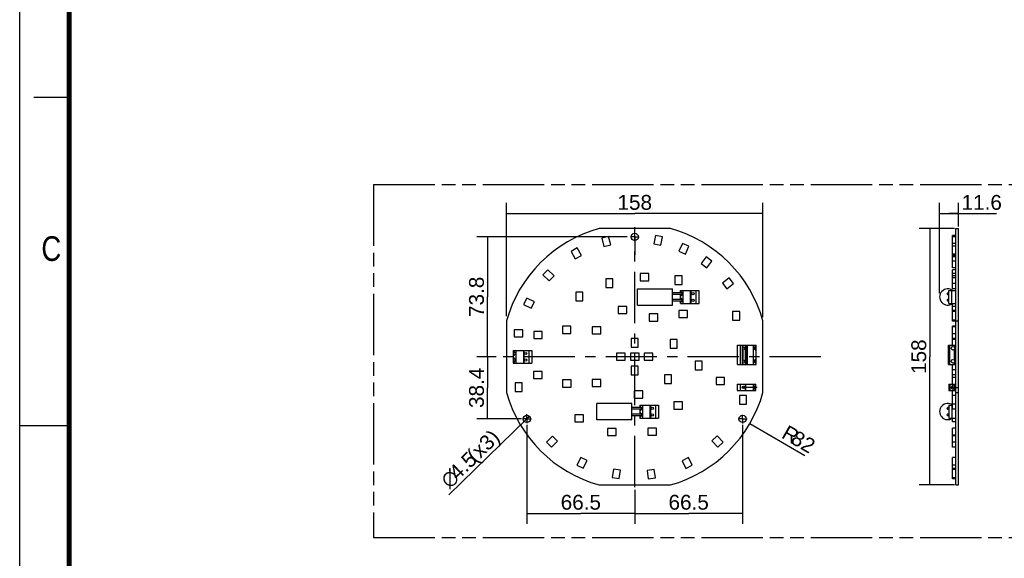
# Model space of a CAD drawing. Header units: millimetres. Extents: x 0 to 210, y 0 to 297.
# Tile 2 of 4: x 0 to 140, y 130 to 206. Entities that reach past the tile are written whole.
import ezdxf
from ezdxf.enums import TextEntityAlignment as Align

# ---------------------------------------------------------------- set-up
doc = ezdxf.new("R2010")
doc.units = ezdxf.units.MM
doc.header["$LTSCALE"] = 19.36
doc.linetypes.add('CENTER', pattern=[0.6, 0.375, -0.075, 0.075, -0.075])
doc.linetypes.add('PHANTOM', pattern=[0.8, 0.45, -0.05, 0.1, -0.05, 0.1, -0.05])
doc.layers.get('0').update_dxf_attribs({"linetype": 'CONTINUOUS'})
for name, color, linetype in [('DEFAULT_3', 7, 'PHANTOM'), ('Z_AXIS', 7, 'CONTINUOUS'), ('Z_DIM_3D', 7, 'CONTINUOUS'), ('Z_START_DATUMS', 7, 'CONTINUOUS')]:
    doc.layers.add(name, color=color, linetype=linetype)
doc.styles.add('TEXTSTYLE_2', font='txt', dxfattribs={"width": 0.75})
doc.styles.add('TEXTSTYLE_3', font='helveticaneueltw1g-ltcn.otf')
doc.styles.add('TEXTSTYLE_4', font='gdt', dxfattribs={"width": 0.7})
doc.dimstyles.new('DIMSTYLE_1', dxfattribs={"dimtxt": 2.1, "dimasz": 3.5, "dimexe": 1.5, "dimexo": 0, "dimgap": 0.525, "dimtad": 1, "dimdec": 1, "dimlfac": 4.347826, "dimdsep": 46, "dimtxsty": 'TEXTSTYLE_3', "dimcen": 0.09, "dimclrt": 5, "dimadec": 0, "dimazin": 0, "dimtp": 0.2, "dimtm": 0.2, "dimtfac": 1, "dimtdec": 1, "dimtofl": 0, "dimtmove": 0, "dimatfit": 3, "dimfxl": 0, "dimtolj": 1, "dimarcsym": 0})
doc.dimstyles.new('DIMSTYLE_2', dxfattribs={"dimtxt": 2.1, "dimasz": 3.5, "dimexe": 1.5, "dimexo": 0, "dimgap": 0.525, "dimtad": 1, "dimdec": 1, "dimlfac": 4.347826, "dimdsep": 46, "dimtxsty": 'TEXTSTYLE_3', "dimcen": 0.09, "dimclrt": 5, "dimadec": 0, "dimazin": 0, "dimtp": 0.5, "dimtm": 0.5, "dimtfac": 1, "dimtdec": 1, "dimtofl": 0, "dimtmove": 0, "dimatfit": 3, "dimfxl": 0, "dimtolj": 1, "dimarcsym": 0})
doc.dimstyles.new('DIMSTYLE_3', dxfattribs={"dimtxt": 2.1, "dimasz": 3.5, "dimexe": 1.5, "dimexo": 0, "dimgap": 0.525, "dimtad": 1, "dimdec": 1, "dimlfac": 4.347826, "dimdsep": 46, "dimtxsty": 'TEXTSTYLE_3', "dimcen": 0.09, "dimclrt": 5, "dimadec": 0, "dimazin": 0, "dimtp": 0.3, "dimtm": 0.3, "dimtfac": 1, "dimtdec": 1, "dimtofl": 0, "dimtmove": 0, "dimatfit": 3, "dimfxl": 0, "dimtolj": 1, "dimarcsym": 0})
doc.dimstyles.new('DIMSTYLE_4', dxfattribs={"dimtxt": 2.1, "dimasz": 3.5, "dimexe": 1.5, "dimexo": 0, "dimtad": 1, "dimdec": 1, "dimlfac": 4.347826, "dimdsep": 46, "dimtxsty": 'TEXTSTYLE_3', "dimcen": 0.09, "dimclrt": 5, "dimadec": 0, "dimazin": 0, "dimtp": 0.1, "dimtm": 0.1, "dimtfac": 1, "dimtdec": 1, "dimtmove": 0, "dimatfit": 2, "dimfxl": 0, "dimtolj": 1, "dimarcsym": 0})
doc.dimstyles.new('DIMSTYLE_5', dxfattribs={"dimtxt": 2.1, "dimasz": 3.5, "dimexe": 1.5, "dimexo": 0, "dimtad": 1, "dimdec": 1, "dimlfac": 4.347826, "dimdsep": 46, "dimtxsty": 'TEXTSTYLE_3', "dimcen": 0.09, "dimclrt": 5, "dimadec": 0, "dimazin": 0, "dimtp": 0.3, "dimtm": 0.3, "dimtfac": 1, "dimtdec": 1, "dimtofl": 0, "dimtmove": 0, "dimatfit": 3, "dimfxl": 0, "dimtolj": 1, "dimarcsym": 0})

# ---------------------------------------------------------------- blocks, each defined once
blk = doc.blocks.new('*D1')
at = {"layer": 'Z_DIM_3D', "color": 2, "linetype": 'Continuous'}
for p, q in [((130.35, 167.26), (130.35, 180.06)), ((133.02, 176.72), (133.02, 180.06)), ((130.35, 178.56), (131.69, 178.56)), ((133.02, 178.56), (131.69, 178.56)), ((131.69, 178.56), (138.4, 178.56))]:
    blk.add_line(p, q, dxfattribs=at)
at = {"layer": 'Z_DIM_3D', "color": 5, "linetype": 'Continuous', "style": 'TEXTSTYLE_3'}
blk.add_text('11.6', height=2.1, dxfattribs=at).set_placement((133.46, 179.08))
blk = doc.blocks.new('_NONE')
blk = doc.blocks.new('*D2')
at = {"layer": 'Z_DIM_3D', "color": 2, "linetype": 'Continuous'}
for p, q in [((132.44, 176.44), (127.46, 176.44)), ((128.96, 176.44), (128.96, 158.27)), ((128.96, 140.1), (128.96, 158.27)), ((132.44, 140.1), (127.46, 140.1))]:
    blk.add_line(p, q, dxfattribs=at)
at = {"layer": 'Z_DIM_3D', "color": 5, "linetype": 'Continuous', "style": 'TEXTSTYLE_3'}
blk.add_text('158', height=2.1, rotation=90, dxfattribs=at).set_placement((128.44, 158.27), align=Align.CENTER)
blk = doc.blocks.new('*D3')
at = {"layer": 'Z_DIM_3D', "color": 2, "linetype": 'Continuous'}
for p, q in [((68.98, 164.03), (68.98, 180.06)), ((105.32, 163.85), (105.32, 180.06)), ((68.98, 178.56), (87.15, 178.56)), ((105.32, 178.56), (87.15, 178.56))]:
    blk.add_line(p, q, dxfattribs=at)
at = {"layer": 'Z_DIM_3D', "color": 5, "linetype": 'Continuous', "style": 'TEXTSTYLE_3'}
blk.add_text('158', height=2.1, dxfattribs=at).set_placement((87.15, 179.08), align=Align.CENTER)
blk = doc.blocks.new('*D4')
at = {"layer": 'Z_DIM_3D', "color": 2, "linetype": 'Continuous'}
for p, q in [((71.86, 148.64), (71.86, 134.57)), ((87.15, 139.01), (87.15, 134.57)), ((71.86, 136.07), (79.51, 136.07)), ((87.15, 136.07), (79.51, 136.07))]:
    blk.add_line(p, q, dxfattribs=at)
at = {"layer": 'Z_DIM_3D', "color": 5, "linetype": 'Continuous', "style": 'TEXTSTYLE_3'}
blk.add_text('66.5', height=2.1, dxfattribs=at).set_placement((79.51, 136.6), align=Align.CENTER)
blk = doc.blocks.new('*D5')
at = {"layer": 'Z_DIM_3D', "color": 2, "linetype": 'Continuous'}
for p, q in [((102.43, 148.62), (102.43, 134.57)), ((87.15, 139.4), (87.15, 134.57)), ((87.15, 136.07), (94.79, 136.07)), ((102.43, 136.07), (94.79, 136.07))]:
    blk.add_line(p, q, dxfattribs=at)
at = {"layer": 'Z_DIM_3D', "color": 5, "linetype": 'Continuous', "style": 'TEXTSTYLE_3'}
blk.add_text('66.5', height=2.1, dxfattribs=at).set_placement((94.79, 136.6), align=Align.CENTER)
blk = doc.blocks.new('*D6')
at = {"layer": 'Z_DIM_3D', "color": 2, "linetype": 'Continuous'}
for p, q in [((86.06, 175.23), (64.79, 175.23)), ((66.29, 175.23), (66.29, 166.75)), ((66.29, 158.27), (66.29, 166.75)), ((67.48, 158.27), (64.79, 158.27))]:
    blk.add_line(p, q, dxfattribs=at)
at = {"layer": 'Z_DIM_3D', "color": 5, "linetype": 'Continuous', "style": 'TEXTSTYLE_3'}
blk.add_text('73.8', height=2.1, rotation=90, dxfattribs=at).set_placement((65.77, 166.75), align=Align.CENTER)
blk = doc.blocks.new('*D7')
at = {"layer": 'Z_DIM_3D', "color": 2, "linetype": 'Continuous'}
for p, q in [((67.52, 158.27), (64.79, 158.27)), ((66.29, 158.27), (66.29, 153.86)), ((66.29, 149.45), (66.29, 153.86)), ((71.09, 149.45), (64.79, 149.45))]:
    blk.add_line(p, q, dxfattribs=at)
at = {"layer": 'Z_DIM_3D', "color": 5, "linetype": 'Continuous', "style": 'TEXTSTYLE_3'}
blk.add_text('38.4', height=2.1, rotation=90, dxfattribs=at).set_placement((65.77, 153.86), align=Align.CENTER)
blk = doc.blocks.new('*D8')
at = {"layer": 'Z_DIM_3D', "color": 2, "linetype": 'Continuous'}
for p, q in [((71.86, 149.45), (60.81, 138.7)), ((71.49, 149.09), (71.86, 149.45)), ((72.23, 149.81), (71.86, 149.45))]:
    blk.add_line(p, q, dxfattribs=at)
at = {"layer": 'Z_DIM_3D', "color": 5, "linetype": 'Continuous'}
for s, style, p in [(' (x3)', 'TEXTSTYLE_3', (68.21, 146.63)), ('4.5', 'TEXTSTYLE_3', (64.98, 143.49)), ('n', 'TEXTSTYLE_4', (62.45, 141.03))]:
    blk.add_text(s, height=2.1, rotation=44.2128, dxfattribs=dict(at, style=style)).set_placement(p, align=Align.RIGHT)
blk = doc.blocks.new('*D9')
at = {"layer": 'Z_DIM_3D', "color": 2, "linetype": 'Continuous'}
blk.add_line((103.45, 148.79), (111.25, 144.25), dxfattribs=at)
at = {"layer": 'Z_DIM_3D', "color": 5, "linetype": 'Continuous', "style": 'TEXTSTYLE_3'}
for s, p in [('R', (107.8, 146.87)), ('82', (109.08, 146.12))]:
    blk.add_text(s, height=2.1, rotation=-30.1839, dxfattribs=at).set_placement(p)

msp = doc.modelspace()

# ---------------------------------------------------------------- linework, layer by layer
at = {"color": 2, "linetype": 'Continuous'}
for p, q in [((0, 0), (0, 297)), ((7, 195), (2, 195)), ((0, 148.5), (7, 148.5))]:
    msp.add_line(p, q, dxfattribs=at)
at = {"color": 7, "linetype": 'Continuous'}
for p, q in [((83.447, 175.292), (82.465, 175.049)), ((82.465, 175.049), (82.757, 173.867)), ((83.74, 174.11), (83.447, 175.292)), ((90.081, 175.439), (89.84, 174.245)), ((91.073, 175.239), (90.081, 175.439)), ((90.832, 174.045), (91.073, 175.239)), ((132.194, 170.855), (132.194, 175.439)), ((132.654, 175.439), (132.194, 175.439)), ((132.654, 175.239), (132.194, 175.239)), ((79.011, 173.671), (78.13, 173.173)), ((78.13, 173.173), (78.73, 172.113)), ((79.61, 172.611), (79.011, 173.671)), ((82.757, 173.867), (83.74, 174.11)), ((89.84, 174.245), (90.832, 174.045)), ((93.903, 174.326), (93.398, 173.217)), ((93.398, 173.217), (94.319, 172.798)), ((94.824, 173.906), (93.903, 174.326)), ((94.319, 172.798), (94.824, 173.906)), ((132.654, 174.326), (132.194, 174.326)), ((132.654, 173.906), (132.194, 173.906)), ((78.73, 172.113), (79.61, 172.611)), ((97.282, 172.437), (96.544, 171.468)), ((98.088, 171.824), (97.282, 172.437)), ((97.35, 170.855), (98.088, 171.824)), ((132.654, 172.798), (132.194, 172.798)), ((132.654, 172.611), (132.194, 172.611)), ((132.654, 172.437), (132.194, 172.437)), ((132.654, 171.824), (132.194, 171.824)), ((74.827, 170.58), (74.133, 169.844)), ((75.714, 169.745), (74.827, 170.58)), ((96.544, 171.468), (97.35, 170.855)), ((132.654, 170.855), (132.194, 170.855)), ((132.194, 167.885), (132.194, 170.58)), ((132.654, 170.58), (132.194, 170.58)), ((74.133, 169.844), (75.02, 169.009)), ((75.02, 169.009), (75.714, 169.745)), ((83.042, 169.286), (83.042, 168.068)), ((84.054, 169.286), (83.042, 169.286)), ((84.054, 168.068), (84.054, 169.286)), ((87.905, 170.036), (87.905, 169.024)), ((89.123, 170.036), (87.905, 170.036)), ((87.905, 169.024), (89.123, 169.024)), ((89.123, 169.024), (89.123, 170.036)), ((92.851, 169.722), (92.851, 168.504)), ((93.863, 169.722), (92.851, 169.722)), ((93.863, 168.504), (93.863, 169.722)), ((100.518, 169.434), (99.561, 168.681)), ((101.144, 168.639), (100.518, 169.434)), ((132.654, 170.036), (132.194, 170.036)), ((132.654, 169.722), (132.194, 169.722)), ((132.654, 169.434), (132.194, 169.434)), ((83.042, 168.068), (84.054, 168.068)), ((92.851, 168.504), (93.863, 168.504)), ((99.561, 168.681), (100.187, 167.885)), ((100.187, 167.885), (101.144, 168.639)), ((132.654, 168.639), (132.194, 168.639)), ((132.654, 167.885), (132.194, 167.885)), ((71.838, 166.58), (71.382, 165.676)), ((72.926, 166.031), (71.838, 166.58)), ((72.469, 165.127), (72.926, 166.031)), ((78.781, 167.414), (78.781, 166.197)), ((79.793, 167.414), (78.781, 167.414)), ((78.781, 166.197), (79.793, 166.197)), ((79.793, 166.197), (79.793, 167.414)), ((71.382, 165.676), (72.469, 165.127)), ((84.793, 165.399), (84.793, 164.387)), ((86.011, 165.399), (84.793, 165.399)), ((86.011, 164.387), (86.011, 165.399)), ((93.39, 164.821), (93.39, 163.809)), ((94.608, 164.821), (93.39, 164.821)), ((94.608, 163.809), (94.608, 164.821)), ((102.017, 164.649), (101.005, 164.649)), ((101.005, 164.649), (101.005, 163.431)), ((102.017, 163.431), (102.017, 164.649)), ((132.194, 163.32), (132.194, 165.816)), ((132.654, 165.399), (132.194, 165.399)), ((132.654, 164.821), (132.194, 164.821)), ((132.654, 164.649), (132.194, 164.649)), ((84.793, 164.387), (86.011, 164.387)), ((89.209, 164.332), (89.209, 163.32)), ((90.427, 164.332), (89.209, 164.332)), ((89.209, 163.32), (90.427, 163.32)), ((90.427, 163.32), (90.427, 164.332)), ((93.39, 163.809), (94.608, 163.809)), ((101.005, 163.431), (102.017, 163.431)), ((132.654, 163.431), (132.194, 163.431)), ((132.654, 163.32), (132.194, 163.32)), ((70.063, 162.093), (70.063, 161.081)), ((71.28, 162.093), (70.063, 162.093)), ((71.28, 161.081), (71.28, 162.093)), ((72.828, 161.851), (72.828, 160.839)), ((74.046, 161.851), (72.828, 161.851)), ((74.046, 160.839), (74.046, 161.851)), ((76.895, 162.587), (76.895, 161.575)), ((78.113, 162.587), (76.895, 162.587)), ((78.113, 161.575), (78.113, 162.587)), ((81.111, 162.518), (81.111, 161.506)), ((82.329, 162.518), (81.111, 162.518)), ((82.329, 161.506), (82.329, 162.518)), ((132.194, 160.839), (132.194, 162.587)), ((132.654, 162.587), (132.194, 162.587)), ((132.654, 162.518), (132.194, 162.518)), ((70.063, 161.081), (71.28, 161.081)), ((72.828, 160.839), (74.046, 160.839)), ((76.895, 161.575), (78.113, 161.575)), ((81.111, 161.506), (82.329, 161.506)), ((86.641, 160.836), (86.641, 159.619)), ((87.653, 160.836), (86.641, 160.836)), ((87.653, 159.619), (87.653, 160.836)), ((93.182, 160.69), (92.17, 160.69)), ((92.17, 160.69), (92.17, 159.472)), ((93.182, 159.472), (93.182, 160.69)), ((132.654, 161.506), (132.194, 161.506)), ((132.654, 160.839), (132.194, 160.839)), ((132.194, 159.916), (132.194, 160.836)), ((132.654, 160.836), (132.194, 160.836)), ((132.654, 160.69), (132.194, 160.69)), ((86.641, 159.619), (87.653, 159.619)), ((92.17, 159.472), (93.182, 159.472)), ((84.583, 158.778), (84.583, 157.766)), ((85.801, 158.778), (84.583, 158.778)), ((84.583, 157.766), (85.801, 157.766)), ((85.801, 157.766), (85.801, 158.778)), ((86.538, 158.778), (86.538, 157.766)), ((87.756, 158.778), (86.538, 158.778)), ((86.538, 157.766), (87.756, 157.766)), ((87.756, 157.766), (87.756, 158.778)), ((88.494, 158.778), (88.494, 157.766)), ((89.712, 158.778), (88.494, 158.778)), ((88.494, 157.766), (89.712, 157.766)), ((89.712, 157.766), (89.712, 158.778)), ((86.641, 156.925), (86.641, 155.707)), ((87.653, 156.925), (86.641, 156.925)), ((87.653, 155.707), (87.653, 156.925)), ((96.704, 157.632), (95.692, 157.632)), ((95.692, 157.632), (95.692, 156.415)), ((95.692, 156.415), (96.704, 156.415)), ((96.704, 156.415), (96.704, 157.632)), ((132.194, 154.365), (132.194, 157.179)), ((132.654, 156.415), (132.194, 156.415)), ((72.793, 156.187), (72.793, 155.175)), ((74.01, 156.187), (72.793, 156.187)), ((72.793, 155.175), (74.01, 155.175)), ((74.01, 155.175), (74.01, 156.187)), ((76.899, 154.969), (76.899, 153.957)), ((78.117, 154.969), (76.899, 154.969)), ((78.117, 153.957), (78.117, 154.969)), ((81.111, 155.038), (81.111, 154.026)), ((82.329, 155.038), (81.111, 155.038)), ((82.329, 154.026), (82.329, 155.038)), ((86.641, 155.707), (87.653, 155.707)), ((92.363, 155.687), (91.351, 155.687)), ((91.351, 155.687), (91.351, 154.469)), ((92.363, 154.469), (92.363, 155.687)), ((99.885, 155.328), (98.668, 155.328)), ((98.668, 155.328), (98.668, 154.316)), ((99.885, 154.316), (99.885, 155.328)), ((132.654, 155.707), (132.194, 155.707)), ((132.654, 155.687), (132.194, 155.687)), ((132.654, 155.328), (132.194, 155.328)), ((70.188, 154.573), (70.188, 153.356)), ((71.2, 154.573), (70.188, 154.573)), ((71.2, 153.356), (71.2, 154.573)), ((76.899, 153.957), (78.117, 153.957)), ((81.111, 154.026), (82.329, 154.026)), ((91.351, 154.469), (92.363, 154.469)), ((98.668, 154.316), (99.885, 154.316)), ((132.194, 150.849), (132.194, 153.468)), ((70.188, 153.356), (71.2, 153.356)), ((88.295, 153.416), (87.077, 153.416)), ((87.077, 153.416), (87.077, 152.404)), ((87.077, 152.404), (88.295, 152.404)), ((88.295, 152.404), (88.295, 153.416)), ((103, 152.775), (101.988, 152.775)), ((101.988, 152.775), (101.988, 151.557)), ((103, 151.557), (103, 152.775)), ((132.654, 153.416), (132.194, 153.416)), ((132.654, 152.775), (132.194, 152.775)), ((93.923, 151.861), (92.705, 151.861)), ((92.705, 151.861), (92.705, 150.849)), ((92.705, 150.849), (93.923, 150.849)), ((93.923, 150.849), (93.923, 151.861)), ((101.988, 151.557), (103, 151.557)), ((132.654, 151.557), (132.194, 151.557)), ((132.654, 150.849), (132.194, 150.849)), ((78.678, 150.041), (78.678, 149.029)), ((79.896, 150.041), (78.678, 150.041)), ((79.896, 149.029), (79.896, 150.041)), ((132.194, 149.029), (132.194, 149.575)), ((78.678, 149.029), (79.896, 149.029)), ((84.513, 148.1), (83.295, 148.1)), ((83.295, 148.1), (83.295, 147.088)), ((84.513, 147.088), (84.513, 148.1)), ((90.211, 148.152), (88.993, 148.152)), ((88.993, 148.152), (88.993, 147.14)), ((90.211, 147.14), (90.211, 148.152)), ((132.654, 149.029), (132.194, 149.029)), ((132.654, 148.152), (132.194, 148.152)), ((132.194, 147.088), (132.194, 148.152)), ((75.485, 147.023), (74.636, 146.15)), ((76.21, 146.318), (75.485, 147.023)), ((83.295, 147.088), (84.513, 147.088)), ((88.993, 147.14), (90.211, 147.14)), ((98.818, 147.035), (98.093, 146.328)), ((99.668, 146.163), (98.818, 147.035)), ((132.654, 147.14), (132.194, 147.14)), ((132.654, 147.088), (132.194, 147.088)), ((132.654, 147.035), (132.194, 147.035)), ((132.194, 145.445), (132.194, 147.035)), ((74.636, 146.15), (75.361, 145.445)), ((75.361, 145.445), (76.21, 146.318)), ((98.093, 146.328), (98.944, 145.456)), ((98.944, 145.456), (99.668, 146.163)), ((132.654, 146.163), (132.194, 146.163)), ((132.654, 145.456), (132.194, 145.456)), ((132.654, 145.445), (132.194, 145.445)), ((79.487, 143.997), (78.945, 142.906)), ((80.393, 143.547), (79.487, 143.997)), ((94.766, 143.975), (93.859, 143.526)), ((95.305, 142.883), (94.766, 143.975)), ((132.654, 143.997), (132.194, 143.997)), ((132.194, 142.434), (132.194, 143.997)), ((132.654, 143.975), (132.194, 143.975)), ((78.945, 142.906), (79.852, 142.456)), ((79.852, 142.456), (80.393, 143.547)), ((84.121, 142.357), (83.93, 141.155)), ((85.12, 142.199), (84.121, 142.357)), ((89.907, 142.31), (88.905, 142.169)), ((90.077, 141.104), (89.907, 142.31)), ((93.859, 143.526), (94.398, 142.434)), ((94.398, 142.434), (95.305, 142.883)), ((132.654, 142.883), (132.194, 142.883)), ((132.654, 142.434), (132.194, 142.434)), ((132.654, 142.357), (132.194, 142.357)), ((132.194, 140.963), (132.194, 142.357)), ((132.654, 142.31), (132.194, 142.31)), ((83.93, 141.155), (84.93, 140.996)), ((84.93, 140.996), (85.12, 142.199)), ((88.905, 142.169), (89.074, 140.963)), ((89.074, 140.963), (90.077, 141.104)), ((132.654, 141.104), (132.194, 141.104)), ((132.654, 140.963), (132.194, 140.963))]:
    msp.add_line(p, q, dxfattribs=at)
at = {"color": 7, "linetype": 'Continuous', "const_width": 0.7}
msp.add_lwpolyline([(7, 7), (7, 290)], dxfattribs=at)
at = {"layer": 'DEFAULT_3', "color": 91, "linetype": 'PHANTOM', "true_color": 0x80ff80}
for p, q in [((50.129, 182.68), (50.129, 132.68)), ((50.129, 182.68), (150.129, 182.68)), ((50.129, 132.68), (150.129, 132.68))]:
    msp.add_line(p, q, dxfattribs=at)
at = {"layer": 'Z_AXIS', "color": 7, "linetype": 'Continuous'}
for p, q in [((92.202, 176.442), (82.093, 176.442)), ((132.654, 140.102), (132.654, 176.442)), ((132.654, 176.442), (133.022, 176.442)), ((133.022, 140.102), (133.022, 176.442)), ((87.561, 165.586), (87.561, 167.886)), ((87.561, 167.886), (92.506, 167.886)), ((92.506, 165.586), (92.506, 167.886)), ((93.619, 167.302), (93.619, 167.636)), ((93.619, 167.636), (96.264, 167.636)), ((94.003, 165.819), (94.003, 167.636)), ((95.068, 165.819), (95.068, 167.636)), ((95.141, 165.819), (95.141, 167.636)), ((96.264, 165.819), (96.264, 167.636)), ((131.654, 165.819), (131.654, 167.636)), ((131.654, 167.636), (132.654, 167.636)), ((93.871, 167.302), (92.506, 167.302)), ((93.871, 167.072), (92.506, 167.072)), ((93.871, 166.382), (92.506, 166.382)), ((93.871, 166.152), (92.506, 166.152)), ((93.619, 166.382), (93.619, 167.072)), ((93.619, 165.819), (93.619, 166.152)), ((131.654, 167.302), (131.53, 167.302)), ((131.654, 167.072), (131.53, 167.072)), ((131.654, 166.382), (131.53, 166.382)), ((131.654, 166.152), (131.53, 166.152)), ((87.561, 165.586), (92.506, 165.586)), ((93.619, 165.819), (96.264, 165.819)), ((131.654, 165.819), (132.654, 165.819)), ((68.977, 163.327), (68.977, 153.217)), ((105.317, 153.217), (105.317, 163.327)), ((132.654, 163.327), (133.022, 163.327)), ((69.926, 159.169), (69.926, 157.352)), ((69.926, 159.169), (72.571, 159.169)), ((70.31, 159.169), (70.31, 157.352)), ((71.375, 159.169), (71.375, 157.352)), ((71.448, 159.169), (71.448, 157.352)), ((72.571, 159.169), (72.571, 157.352)), ((101.729, 159.916), (104.374, 159.916)), ((101.729, 157.179), (101.729, 159.916)), ((102.396, 157.179), (102.396, 159.916)), ((102.534, 159.611), (102.534, 159.916)), ((102.534, 157.771), (102.534, 159.324)), ((102.856, 157.179), (102.856, 159.916)), ((103.029, 157.179), (103.029, 159.916)), ((103.144, 157.179), (103.144, 159.916)), ((103.991, 157.179), (103.991, 159.916)), ((104.374, 157.179), (104.374, 159.916)), ((131.619, 157.179), (131.619, 159.916)), ((131.619, 159.916), (132.654, 159.916)), ((131.665, 157.179), (131.665, 159.916)), ((131.78, 157.179), (131.78, 159.916)), ((132.444, 159.627), (132.444, 159.916)), ((132.444, 157.787), (132.444, 159.309)), ((69.926, 157.352), (72.571, 157.352)), ((101.729, 157.179), (104.374, 157.179)), ((102.534, 157.179), (102.534, 157.484)), ((131.619, 157.179), (132.654, 157.179)), ((132.444, 157.179), (132.444, 157.469)), ((101.666, 154.365), (104.311, 154.365)), ((101.666, 154.365), (101.666, 153.468)), ((101.666, 153.468), (104.311, 153.468)), ((102.789, 154.365), (102.789, 153.468)), ((102.862, 154.365), (102.862, 153.468)), ((103.928, 154.365), (103.928, 153.468)), ((104.311, 153.468), (104.311, 154.365)), ((131.654, 154.365), (132.654, 154.365)), ((131.654, 154.365), (131.654, 153.468)), ((131.654, 153.468), (132.654, 153.468)), ((131.78, 154.365), (131.78, 153.468)), ((132.444, 154.365), (132.444, 154.075)), ((132.444, 153.757), (132.444, 153.468)), ((132.654, 153.217), (133.022, 153.217)), ((86.733, 151.648), (81.788, 151.648)), ((81.788, 149.348), (81.788, 151.648)), ((86.733, 149.348), (86.733, 151.648)), ((88.106, 151.058), (86.733, 151.058)), ((88.106, 150.828), (86.733, 150.828)), ((87.855, 151.392), (90.5, 151.392)), ((87.855, 151.392), (87.855, 151.058)), ((87.855, 150.828), (87.855, 150.138)), ((88.238, 151.392), (88.238, 149.575)), ((89.304, 151.392), (89.304, 149.575)), ((89.377, 151.392), (89.377, 149.575)), ((90.5, 151.392), (90.5, 149.575)), ((131.654, 151.058), (131.525, 151.058)), ((131.654, 150.828), (131.525, 150.828)), ((131.654, 151.392), (132.194, 151.392)), ((131.654, 151.392), (131.654, 149.575)), ((86.733, 149.348), (81.788, 149.348)), ((88.106, 150.138), (86.733, 150.138)), ((88.106, 149.908), (86.733, 149.908)), ((87.855, 149.908), (87.855, 149.575)), ((87.855, 149.575), (90.5, 149.575)), ((131.654, 150.138), (131.525, 150.138)), ((131.654, 149.908), (131.525, 149.908)), ((131.654, 149.575), (132.654, 149.575)), ((82.093, 140.102), (92.202, 140.102)), ((132.654, 140.102), (133.022, 140.102))]:
    msp.add_line(p, q, dxfattribs=at)
at = {"layer": 'Z_AXIS', "color": 7, "linetype": 'CENTER'}
for p, q in [((87.147, 175.234), (87.147, 176.489)), ((87.147, 175.234), (86.548, 175.234)), ((87.147, 175.234), (87.147, 172.717)), ((87.147, 175.234), (87.777, 175.234)), ((104.486, 153.916), (102.403, 153.916)), ((132.24, 153.916), (131.627, 153.916)), ((132.24, 153.916), (132.24, 154.253)), ((132.24, 153.916), (133.022, 153.916)), ((132.24, 153.916), (132.24, 153.581)), ((71.864, 149.451), (71.266, 149.451)), ((71.864, 149.451), (71.864, 150.127)), ((71.864, 149.451), (71.864, 148.856)), ((71.864, 149.451), (72.523, 149.451)), ((102.431, 149.451), (101.833, 149.451)), ((102.431, 149.451), (102.431, 150.029)), ((102.431, 149.451), (103.082, 149.451)), ((102.431, 149.451), (102.431, 148.829))]:
    msp.add_line(p, q, dxfattribs=at)
at = {"layer": 'Z_AXIS', "color": 9, "linetype": 'Continuous'}
for p, q in [((95.85, 165.819), (95.85, 167.636)), ((132.068, 165.819), (132.068, 167.636)), ((72.157, 159.169), (72.157, 157.352)), ((102.143, 157.179), (102.143, 159.916)), ((102.08, 154.365), (102.08, 153.468)), ((90.086, 151.392), (90.086, 149.575)), ((132.068, 151.392), (132.068, 149.575))]:
    msp.add_line(p, q, dxfattribs=at)
at = {"layer": 'Z_AXIS', "color": 7, "linetype": 'Continuous'}
for centre, radius in [((87.147, 175.234), 0.517), ((95.39, 167.187), 0.159), ((95.39, 166.267), 0.159), ((102.603, 159.468), 0.159), ((132.24, 159.468), 0.259), ((71.697, 158.72), 0.159), ((71.697, 157.8), 0.159), ((102.603, 157.628), 0.159), ((132.24, 157.628), 0.259), ((102.54, 153.916), 0.159), ((132.24, 153.916), 0.259), ((89.626, 150.943), 0.159), ((71.864, 149.451), 0.517), ((89.626, 150.023), 0.159), ((102.431, 149.451), 0.517)]:
    msp.add_circle(centre, radius, dxfattribs=at)
for centre, radius, start, end in [((87.147, 158.272), 18.86, 105.54621, 164.45382), ((87.147, 158.272), 18.86, 15.54618, 74.45379), ((131.504, 166.736), 1.15, 51.54674, 307.10342), ((87.147, 158.272), 18.86, 195.54618, 254.45379), ((87.147, 158.272), 18.86, 285.54621, 344.45382), ((131.504, 150.498), 1.15, 53.12642, 306.60087)]:
    msp.add_arc(centre, radius, start, end, dxfattribs=at)
for centre, major_axis, ratio, start_param, end_param in [((93.737, 167.187), (0, 0.259), 0.5773503, 2.2328734, 7.1919046), ((93.737, 166.267), (0, 0.259), 0.5773503, -4.0503119, 0.9087193), ((131.53, 167.187), (0.133, 0), 0.8660254, 1.5707963, 4.712389), ((131.53, 166.267), (0.133, 0), 0.8660254, 1.5707963, 4.712389), ((104.257, 159.468), (0, 0.259), 0.5773503, -0.9087193, 4.0503119), ((70.044, 158.72), (0, 0.259), 0.5773503, -4.0503119, 0.9087193), ((70.044, 157.8), (0, 0.259), 0.5773503, -4.0503119, 0.9087193), ((104.257, 157.628), (0, 0.259), 0.5773503, -0.9087193, 4.0503119), ((104.193, 153.916), (0, 0.259), 0.5773503, -0.9087193, 4.0503119), ((87.973, 150.943), (0, 0.259), 0.5773503, -4.0503119, 0.9087193), ((131.525, 150.943), (0.133, 0), 0.8660254, 1.5707963, 4.712389), ((87.973, 150.023), (0, 0.259), 0.5773503, 2.2328734, 7.1919046), ((131.525, 150.023), (0.133, 0), 0.8660254, 1.5707963, 4.712389)]:
    msp.add_ellipse(centre, major_axis=major_axis, ratio=ratio, start_param=start_param, end_param=end_param, dxfattribs=at)
at = {"layer": 'Z_START_DATUMS', "color": 7, "linetype": 'CENTER'}
for p, q in [((87.147, 139.788), (87.147, 176.619)), ((113.523, 158.272), (67.95, 158.272))]:
    msp.add_line(p, q, dxfattribs=at)

# ---------------------------------------------------------------- texts
at = {"color": 5, "linetype": 'Continuous', "style": 'TEXTSTYLE_2', "width": 0.833333}
msp.add_text('C', height=3.5, dxfattribs=at).set_placement((3.07, 171.834))

# ---------------------------------------------------------------- dimensions: what is measured, and where the dimension line sits
at = {"layer": 'Z_DIM_3D', "color": 2, "linetype": 'Continuous'}
for base, p1, p2, dimstyle, picture, middle in [((105.317, 178.557), (68.977, 164.031), (105.317, 163.855), 'DIMSTYLE_2', '*D3', (87.147, 178.557)), ((102.431, 136.073), (87.147, 139.401), (102.431, 148.618), 'DIMSTYLE_3', '*D5', (94.789, 136.073))]:
    dim = msp.add_linear_dim(base=base, p1=p1, p2=p2, dimstyle=dimstyle, override={"dimblk1": 'NONE', "dimblk2": 'NONE', "dimsah": 1}, dxfattribs=at)
    dim.commit()
    dim.dimension.update_dxf_attribs({"geometry": picture, "text_midpoint": middle, "dimtype": 160})
for base, p1, p2, angle, dimstyle, picture, middle in [((130.354, 178.557), (133.022, 176.723), (130.354, 167.264), 180, 'DIMSTYLE_1', '*D1', (135.928, 178.557)), ((128.964, 140.102), (132.443, 176.442), (132.443, 140.102), 270, 'DIMSTYLE_2', '*D2', (128.964, 158.272)), ((66.293816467, 158.271860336), (86.055404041, 175.234360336), (64.793816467, 158.271860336), 270, 'DIMSTYLE_3', '*D6', (66.293816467, 166.753110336)), ((66.294, 149.451), (64.794, 158.272), (71.09, 149.451), 270, 'DIMSTYLE_3', '*D7', (66.294, 153.862)), ((71.863979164, 136.073198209), (87.147479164, 139.013367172), (71.863979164, 148.644697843), 180, 'DIMSTYLE_3', '*D4', (79.505729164, 136.073198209))]:
    dim = msp.add_linear_dim(base=base, p1=p1, p2=p2, angle=angle, dimstyle=dimstyle, override={"dimblk1": 'NONE', "dimblk2": 'NONE', "dimsah": 1}, dxfattribs=at)
    dim.commit()
    dim.dimension.update_dxf_attribs({"geometry": picture, "text_midpoint": middle, "dimtype": 160})
dim = msp.add_radius_dim(center=(87.147, 158.272), mpoint=(103.45, 148.789), text='R<>', dimstyle='DIMSTYLE_5', override={"dimpost": '<>', "dimblk1": 'NONE', "dimsah": 1}, dxfattribs=at)
dim.commit()
dim.dimension.update_dxf_attribs({"geometry": '*D9', "text_midpoint": (110.186, 146.694), "dimtype": 164})
dim = msp.add_diameter_dim_2p(p1=(71.493, 149.09), p2=(72.235, 149.812), text='%%c<> (x3)', dimstyle='DIMSTYLE_4', override={"dimpost": '<>', "dimblk1": 'NONE', "dimblk2": 'NONE', "dimsah": 1}, dxfattribs=at)
dim.commit()
dim.dimension.update_dxf_attribs({"geometry": '*D8', "text_midpoint": (63.594, 143.603), "dimtype": 163})

doc.saveas('drawing.dxf')
